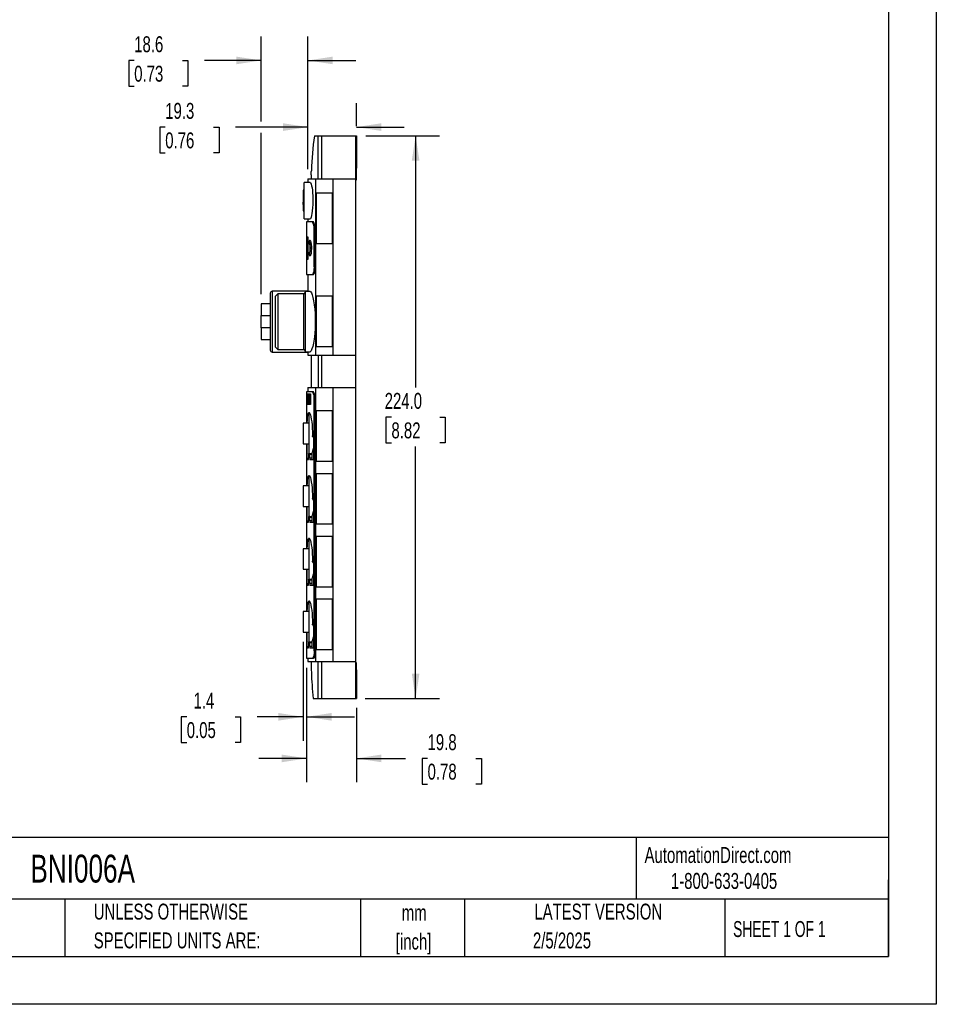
# Model space of a CAD drawing. Header units: millimetres. Extents: x 0 to 838, y -29 to 648.
# Tile 7 of 11: x 473 to 838, y 0 to 392. Entities that reach past the tile are written whole.
import ezdxf

# ---------------------------------------------------------------- set-up
doc = ezdxf.new("R2010")
doc.units = ezdxf.units.MM
doc.header["$LTSCALE"] = 3
doc.linetypes.add('CENTERX2', pattern=[20.32, 12.7, -2.54, 2.54, -2.54])
doc.layers.add('DIMENSIONS', color=140, linetype='Continuous', lineweight=25)
doc.layers.add('TEXT', color=140, linetype='Continuous', lineweight=25)
doc.styles.add('SLDTEXTSTYLE0', font='TXT', dxfattribs={"width": 0.7})
doc.styles.add('SLDTEXTSTYLE1', font='TXT', dxfattribs={"width": 0.65})
doc.dimstyles.new('SLDDIMSTYLE1', dxfattribs={"dimtxt": 6.474023, "dimasz": 9.906, "dimexe": 0, "dimexo": 0.0625, "dimgap": 1.618506, "dimtad": 0, "dimtih": 1, "dimtoh": 1, "dimrnd": 1e-09, "dimzin": 12, "dimdsep": 46, "dimtxsty": 'SLDTEXTSTYLE0', "dimsah": 1, "dimcen": 0.09, "dimadec": 0, "dimazin": 3, "dimtfac": 1, "dimtmove": 0, "dimatfit": 0, "dimfxl": 0, "dimfrac": 2, "dimtolj": 1, "dimtzin": 12, "dimarcsym": 0})
doc.dimstyles.new('SLDDIMSTYLE3', dxfattribs={"dimtxt": 6.474023, "dimasz": 9.906, "dimexe": 0, "dimexo": 0.0625, "dimgap": 1.618506, "dimtad": 0, "dimtih": 1, "dimtoh": 1, "dimrnd": 1e-09, "dimzin": 4, "dimdsep": 46, "dimtxsty": 'SLDTEXTSTYLE0', "dimsah": 1, "dimcen": 0.09, "dimadec": 0, "dimazin": 1, "dimtfac": 1, "dimtofl": 0, "dimtmove": 0, "dimatfit": 3, "dimfxl": 0, "dimfrac": 2, "dimtolj": 1, "dimtzin": 12, "dimarcsym": 0})

# ---------------------------------------------------------------- blocks, each defined once
blk = doc.blocks.new('SW_NOTE_0_1')
at = {"layer": 'TEXT', "color": 0, "linetype": 'CENTERX2', "lineweight": 18, "char_height": 6.35, "attachment_point": 2, "style": 'SLDTEXTSTYLE0'}
for s, insert in [('mm', (8.53, 8.19)), ('[inch]', (8.28, -3.28))]:
    blk.add_mtext(s, dxfattribs=dict(at, insert=insert))
blk = doc.blocks.new('SW_NOTE_0_2')
at = {"layer": 'TEXT', "color": 0, "linetype": 'CENTERX2', "lineweight": 18, "char_height": 6.35, "attachment_point": 1, "style": 'SLDTEXTSTYLE0'}
for s, insert in [('UNLESS OTHERWISE', (0, 8.19)), ('SPECIFIED UNITS ARE:', (0, -3.28))]:
    blk.add_mtext(s, dxfattribs=dict(at, insert=insert))
blk = doc.blocks.new('_D_19')
at = {"layer": 'DIMENSIONS'}
for p, q in [((611.2, 345.8), (640.48, 345.8)), ((630.95, 345.8), (630.95, 245.54)), ((621.33, 233.8), (619.16, 233.8)), ((619.16, 233.8), (619.16, 223.51)), ((640.57, 233.8), (642.75, 233.8)), ((642.75, 233.8), (642.75, 223.51)), ((619.16, 223.51), (621.33, 223.51)), ((642.75, 223.51), (640.57, 223.51)), ((630.95, 121.8), (630.95, 222.06)), ((610.9, 121.8), (640.48, 121.8))]:
    blk.add_line(p, q, dxfattribs=at)
for points in [[(630.95, 345.8), (629.43, 335.9), (632.48, 335.9)], [(630.95, 121.8), (632.48, 131.71), (629.43, 131.71)]]:
    blk.add_solid(points, dxfattribs=at)
at = {"layer": 'DIMENSIONS', "char_height": 6.35, "attachment_point": 1, "style": 'SLDTEXTSTYLE0'}
for s, insert in [('224.0', (618.64, 243.44)), ('8.82', (621.33, 231.7))]:
    blk.add_mtext(s, dxfattribs=dict(at, insert=insert))
blk = doc.blocks.new('_D_20')
at = {"layer": 'DIMENSIONS'}
for p, q in [((588.09, 332.51), (588.09, 358.79)), ((607.39, 349.61), (607.39, 358.79)), ((531.29, 349.26), (529.12, 349.26)), ((529.12, 349.26), (529.12, 338.97)), ((550.53, 349.26), (552.7, 349.26)), ((552.7, 349.26), (552.7, 338.97)), ((588.09, 349.26), (559.3, 349.26)), ((607.39, 349.26), (626.44, 349.26)), ((529.12, 338.97), (531.29, 338.97)), ((552.7, 338.97), (550.53, 338.97))]:
    blk.add_line(p, q, dxfattribs=at)
for points in [[(588.09, 349.26), (578.19, 350.79), (578.19, 347.74)], [(607.39, 349.26), (617.3, 347.74), (617.3, 350.79)]]:
    blk.add_solid(points, dxfattribs=at)
at = {"layer": 'DIMENSIONS', "char_height": 6.35, "attachment_point": 1, "style": 'SLDTEXTSTYLE0'}
for s, insert in [('19.3', (531.29, 358.9)), ('0.76', (531.29, 347.16))]:
    blk.add_mtext(s, dxfattribs=dict(at, insert=insert))
blk = doc.blocks.new('_D_21')
at = {"layer": 'DIMENSIONS'}
for p, q in [((569.49, 351.55), (569.49, 385.33)), ((588.09, 332.51), (588.09, 385.33)), ((518.94, 375.8), (516.76, 375.8)), ((516.76, 375.8), (516.76, 365.51)), ((538.18, 375.8), (540.35, 375.8)), ((540.35, 375.8), (540.35, 365.51)), ((569.49, 375.8), (546.95, 375.8)), ((588.09, 375.8), (607.14, 375.8)), ((516.76, 365.51), (518.94, 365.51)), ((540.35, 365.51), (538.18, 365.51)), ((569.49, 282.71), (569.49, 346.98))]:
    blk.add_line(p, q, dxfattribs=at)
for points in [[(569.49, 375.8), (559.59, 377.33), (559.59, 374.28)], [(588.09, 375.8), (598, 374.28), (598, 377.33)]]:
    blk.add_solid(points, dxfattribs=at)
at = {"layer": 'DIMENSIONS', "char_height": 6.35, "attachment_point": 1, "style": 'SLDTEXTSTYLE0'}
for s, insert in [('18.6', (518.94, 385.44)), ('0.73', (518.94, 373.7))]:
    blk.add_mtext(s, dxfattribs=dict(at, insert=insert))
blk = doc.blocks.new('_D_22')
at = {"layer": 'DIMENSIONS'}
for p, q in [((586.19, 144.39), (586.19, 104.95)), ((587.58, 133.99), (587.58, 104.95)), ((539.86, 114.47), (537.68, 114.47)), ((537.68, 114.47), (537.68, 104.18)), ((559.09, 114.47), (561.27, 114.47)), ((561.27, 114.47), (561.27, 104.18)), ((586.19, 114.47), (567.87, 114.47)), ((587.58, 114.47), (606.63, 114.47)), ((537.68, 104.18), (539.86, 104.18)), ((561.27, 104.18), (559.09, 104.18))]:
    blk.add_line(p, q, dxfattribs=at)
for points in [[(586.19, 114.47), (576.29, 115.99), (576.29, 112.95)], [(587.58, 114.47), (597.49, 112.95), (597.49, 115.99)]]:
    blk.add_solid(points, dxfattribs=at)
at = {"layer": 'DIMENSIONS', "char_height": 6.35, "attachment_point": 1, "style": 'SLDTEXTSTYLE0'}
for s, insert in [('1.4', (542.55, 124.11)), ('0.05', (539.86, 112.37))]:
    blk.add_mtext(s, dxfattribs=dict(at, insert=insert))
blk = doc.blocks.new('_D_23')
at = {"layer": 'DIMENSIONS'}
for p, q in [((587.58, 133.99), (587.58, 88.39)), ((607.39, 117.99), (607.39, 88.39)), ((587.58, 97.91), (568.53, 97.91)), ((607.39, 97.91), (626.94, 97.91)), ((635.71, 97.91), (633.54, 97.91)), ((633.54, 97.91), (633.54, 87.62)), ((654.95, 97.91), (657.13, 97.91)), ((657.13, 97.91), (657.13, 87.62)), ((633.54, 87.62), (635.71, 87.62)), ((657.13, 87.62), (654.95, 87.62))]:
    blk.add_line(p, q, dxfattribs=at)
for points in [[(587.58, 97.91), (577.68, 99.44), (577.68, 96.39)], [(607.39, 97.91), (617.3, 96.39), (617.3, 99.44)]]:
    blk.add_solid(points, dxfattribs=at)
at = {"layer": 'DIMENSIONS', "char_height": 6.35, "attachment_point": 1, "style": 'SLDTEXTSTYLE0'}
for s, insert in [('19.8', (635.71, 107.55)), ('0.78', (635.71, 95.81))]:
    blk.add_mtext(s, dxfattribs=dict(at, insert=insert))

msp = doc.modelspace()

# ---------------------------------------------------------------- linework, layer by layer
at = {"color": 7, "linetype": 'Continuous'}
for p, q in [((838.207, 647.708), (838.207, 0.008)), ((838.207, 0.008), (0.007, 0.008))]:
    msp.add_line(p, q, dxfattribs=at)
for p, q in [((590.689, 345.802), (592.192, 345.802)), ((592.192, 328.702), (592.192, 345.802)), ((592.192, 345.802), (593.543, 345.802)), ((593.543, 345.802), (593.543, 328.702)), ((593.543, 345.802), (607.093, 345.802)), ((607.093, 328.702), (607.093, 345.802)), ((607.093, 345.802), (607.393, 345.802)), ((607.393, 345.802), (607.393, 343.802)), ((607.093, 343.802), (607.393, 343.802)), ((607.393, 343.802), (607.393, 340.802)), ((607.093, 340.802), (607.393, 340.802)), ((607.393, 340.802), (607.393, 332.942)), ((589.393, 330.32), (589.393, 328.702)), ((607.393, 332.942), (607.093, 332.942)), ((607.393, 328.302), (607.393, 332.942)), ((588.988, 327.252), (586.593, 327.252)), ((586.593, 312.752), (586.593, 327.252)), ((588.093, 328.702), (588.093, 327.252)), ((588.093, 328.702), (591.19, 328.702)), ((591.19, 258.502), (591.19, 328.702)), ((591.19, 328.702), (597.963, 328.702)), ((597.963, 328.702), (597.963, 258.502)), ((597.963, 328.702), (607.093, 328.702)), ((607.093, 258.502), (607.093, 328.702)), ((607.093, 328.302), (607.393, 328.302)), ((586.593, 324.102), (586.193, 324.102)), ((586.193, 324.102), (586.193, 323.102)), ((586.593, 323.102), (586.193, 323.102)), ((586.193, 323.102), (586.193, 319.439)), ((597.843, 322.952), (591.313, 322.952)), ((591.313, 322.952), (591.313, 302.952)), ((591.369, 302.952), (591.369, 322.952)), ((597.843, 302.952), (597.843, 322.952)), ((586.193, 319.439), (586.593, 319.439)), ((586.193, 318.802), (586.193, 319.439)), ((586.193, 318.802), (586.593, 318.802)), ((586.193, 318.466), (586.193, 318.802)), ((586.593, 318.466), (586.193, 318.466)), ((586.193, 318.466), (586.193, 315.902)), ((586.193, 315.902), (586.593, 315.902)), ((586.593, 312.752), (588.988, 312.752)), ((587.583, 311.602), (587.583, 305.602)), ((589.898, 311.602), (587.583, 311.602)), ((588.093, 312.752), (588.093, 311.602)), ((590.303, 311.602), (589.898, 311.602)), ((590.527, 293.572), (590.527, 308.632)), ((590.527, 308.632), (590.903, 308.632)), ((590.903, 308.632), (590.903, 293.572)), ((587.583, 305.602), (588.085, 305.602)), ((587.583, 305.522), (587.583, 296.682)), ((587.583, 305.522), (588.078, 305.522)), ((587.65, 305.522), (587.65, 305.602)), ((588.078, 305.522), (588.078, 296.682)), ((588.085, 305.522), (588.078, 305.522)), ((588.085, 305.602), (588.085, 296.602)), ((588.325, 303.067), (588.246, 302.672)), ((588.808, 304.184), (588.485, 303.587)), ((591.313, 302.952), (597.843, 302.952)), ((588.246, 299.532), (588.325, 299.137)), ((588.485, 298.616), (588.801, 298.032)), ((588.078, 296.682), (587.583, 296.682)), ((587.583, 296.602), (587.583, 290.602)), ((588.085, 296.602), (587.583, 296.602)), ((587.65, 296.602), (587.65, 296.682)), ((588.085, 296.682), (588.078, 296.682)), ((587.583, 290.602), (589.898, 290.602)), ((588.093, 290.602), (588.093, 283.802)), ((589.898, 290.602), (590.303, 290.602)), ((590.903, 293.572), (590.527, 293.572)), ((573.093, 283.102), (573.093, 260.502)), ((588.093, 283.902), (573.893, 283.902)), ((573.893, 283.902), (573.893, 259.702)), ((576.073, 282.914), (574.993, 281.835)), ((586.393, 282.914), (576.073, 282.914)), ((576.073, 282.914), (576.073, 260.689)), ((586.393, 260.689), (586.393, 282.914)), ((588.989, 283.802), (586.993, 283.802)), ((586.993, 283.802), (586.993, 259.802)), ((573.093, 278.902), (569.493, 278.902)), ((569.493, 278.902), (569.493, 274.302)), ((574.993, 281.835), (574.993, 261.769)), ((597.843, 281.952), (591.313, 281.952)), ((591.313, 281.952), (591.313, 261.952)), ((591.369, 261.952), (591.369, 281.952)), ((597.843, 261.952), (597.843, 281.952)), ((569.493, 274.302), (573.093, 274.302)), ((569.493, 269.302), (569.493, 274.302)), ((573.093, 269.302), (569.493, 269.302)), ((569.493, 269.302), (569.493, 264.702)), ((569.493, 264.702), (573.093, 264.702)), ((573.893, 259.702), (588.093, 259.702)), ((574.993, 261.769), (576.073, 260.689)), ((576.073, 260.689), (586.393, 260.689)), ((586.993, 259.802), (588.991, 259.802)), ((588.093, 259.802), (588.093, 258.502)), ((591.313, 261.952), (597.843, 261.952)), ((588.093, 258.502), (591.19, 258.502)), ((589.393, 258.502), (589.393, 245.602)), ((591.19, 258.502), (597.963, 258.502)), ((592.192, 258.502), (592.192, 245.602)), ((593.543, 258.502), (593.543, 245.602)), ((597.963, 258.502), (607.093, 258.502)), ((607.093, 245.602), (607.093, 258.502)), ((587.583, 243.802), (587.583, 231.402)), ((589.94, 243.802), (587.583, 243.802)), ((587.621, 243.102), (587.733, 243.102)), ((587.621, 238.802), (587.621, 243.102)), ((587.733, 243.102), (587.733, 238.802)), ((587.817, 243.102), (588.041, 243.102)), ((587.817, 238.802), (587.817, 243.102)), ((588.041, 243.102), (588.041, 238.802)), ((588.093, 245.602), (588.093, 243.802)), ((588.093, 245.602), (591.19, 245.602)), ((588.181, 243.102), (588.519, 243.102)), ((588.181, 238.802), (588.181, 243.102)), ((588.519, 243.102), (588.519, 238.802)), ((588.716, 243.102), (589.168, 243.102)), ((588.716, 238.802), (588.716, 243.102)), ((589.168, 243.102), (589.168, 238.802)), ((590.343, 243.802), (589.94, 243.802)), ((591.19, 136.502), (591.19, 245.602)), ((591.19, 245.602), (597.963, 245.602)), ((597.963, 245.602), (597.963, 136.502)), ((597.963, 245.602), (607.093, 245.602)), ((607.093, 136.502), (607.093, 245.602)), ((590.574, 140.772), (590.574, 240.832)), ((590.574, 240.832), (590.948, 240.832)), ((590.948, 240.832), (590.948, 140.772)), ((587.733, 238.802), (587.621, 238.802)), ((588.041, 238.802), (587.817, 238.802)), ((588.519, 238.802), (588.181, 238.802)), ((588.704, 235.462), (588.393, 235.462)), ((588.393, 235.462), (588.393, 219.142)), ((589.168, 238.802), (588.716, 238.802)), ((597.843, 236.252), (591.313, 236.252)), ((591.313, 236.252), (591.313, 216.252)), ((597.843, 216.252), (597.843, 236.252)), ((588.393, 231.402), (586.193, 231.402)), ((586.193, 231.402), (586.193, 223.202)), ((590.258, 226.11), (589.836, 226.11)), ((589.931, 226.302), (590.157, 226.302)), ((590.306, 225.602), (590.306, 217.502)), ((586.193, 223.202), (588.393, 223.202)), ((587.583, 223.202), (587.583, 206.402)), ((587.793, 216.802), (587.793, 223.202)), ((587.793, 217.502), (588.285, 217.502)), ((588.211, 216.802), (587.793, 216.802)), ((588.27, 219.282), (588.393, 219.282)), ((588.285, 218.863), (588.285, 217.502)), ((588.393, 219.142), (588.698, 219.142)), ((588.786, 217.502), (588.786, 218.863)), ((589.67, 218.863), (588.786, 218.863)), ((589.67, 217.502), (588.786, 217.502)), ((588.806, 219.282), (589.691, 219.282)), ((590.157, 216.802), (588.888, 216.802)), ((589.67, 218.863), (589.67, 217.502)), ((591.313, 216.252), (597.843, 216.252)), ((588.704, 210.462), (588.393, 210.462)), ((588.393, 210.462), (588.393, 194.142)), ((597.843, 211.252), (591.313, 211.252)), ((591.313, 211.252), (591.313, 191.252)), ((597.843, 191.252), (597.843, 211.252)), ((588.393, 206.402), (586.193, 206.402)), ((586.193, 206.402), (586.193, 198.202)), ((590.258, 201.11), (589.836, 201.11)), ((589.931, 201.302), (590.157, 201.302)), ((590.306, 200.602), (590.306, 192.502)), ((586.193, 198.202), (588.393, 198.202)), ((587.583, 198.202), (587.583, 181.402)), ((587.793, 191.802), (587.793, 198.202)), ((587.793, 192.502), (588.285, 192.502)), ((588.27, 194.282), (588.393, 194.282)), ((588.285, 193.863), (588.285, 192.502)), ((588.393, 194.142), (588.698, 194.142)), ((588.786, 192.502), (588.786, 193.863)), ((589.67, 193.863), (588.786, 193.863)), ((589.67, 192.502), (588.786, 192.502)), ((588.806, 194.282), (589.691, 194.282)), ((589.67, 193.863), (589.67, 192.502)), ((588.211, 191.802), (587.793, 191.802)), ((590.157, 191.802), (588.888, 191.802)), ((591.313, 191.252), (597.843, 191.252)), ((588.704, 185.462), (588.393, 185.462)), ((588.393, 185.462), (588.393, 169.142)), ((597.843, 186.252), (591.313, 186.252)), ((591.313, 186.252), (591.313, 166.252)), ((597.843, 166.252), (597.843, 186.252)), ((588.393, 181.402), (586.193, 181.402)), ((586.193, 181.402), (586.193, 173.202)), ((586.193, 173.202), (588.393, 173.202)), ((587.583, 173.202), (587.583, 156.402)), ((587.793, 166.802), (587.793, 173.202)), ((590.258, 176.11), (589.836, 176.11)), ((589.931, 176.302), (590.157, 176.302)), ((590.306, 175.602), (590.306, 167.502)), ((588.27, 169.282), (588.393, 169.282)), ((588.285, 168.863), (588.285, 167.502)), ((588.393, 169.142), (588.698, 169.142)), ((588.786, 167.502), (588.786, 168.863)), ((589.67, 168.863), (588.786, 168.863)), ((588.806, 169.282), (589.691, 169.282)), ((589.67, 168.863), (589.67, 167.502)), ((587.793, 167.502), (588.285, 167.502)), ((588.211, 166.802), (587.793, 166.802)), ((589.67, 167.502), (588.786, 167.502)), ((590.157, 166.802), (588.888, 166.802)), ((591.313, 166.252), (597.843, 166.252)), ((597.843, 161.252), (591.313, 161.252)), ((591.313, 161.252), (591.313, 141.252)), ((597.843, 141.252), (597.843, 161.252)), ((588.704, 160.462), (588.393, 160.462)), ((588.393, 160.462), (588.393, 144.142)), ((588.393, 156.402), (586.193, 156.402)), ((586.193, 156.402), (586.193, 148.202)), ((590.258, 151.11), (589.836, 151.11)), ((589.931, 151.302), (590.157, 151.302)), ((590.306, 150.602), (590.306, 142.502)), ((586.193, 148.202), (588.393, 148.202)), ((587.583, 148.202), (587.583, 137.802)), ((587.793, 141.802), (587.793, 148.202)), ((587.793, 142.502), (588.285, 142.502)), ((588.211, 141.802), (587.793, 141.802)), ((588.27, 144.282), (588.393, 144.282)), ((588.285, 143.863), (588.285, 142.502)), ((588.393, 144.142), (588.698, 144.142)), ((588.786, 142.502), (588.786, 143.863)), ((589.67, 143.863), (588.786, 143.863)), ((589.67, 142.502), (588.786, 142.502)), ((588.806, 144.282), (589.691, 144.282)), ((590.157, 141.802), (588.888, 141.802)), ((589.67, 143.863), (589.67, 142.502)), ((591.313, 141.252), (597.843, 141.252)), ((587.583, 137.802), (589.94, 137.802)), ((588.093, 137.802), (588.093, 136.502)), ((589.94, 137.802), (590.343, 137.802)), ((590.948, 140.772), (590.574, 140.772)), ((588.093, 136.502), (591.19, 136.502)), ((589.393, 136.502), (589.393, 133.884)), ((591.19, 136.502), (597.963, 136.502)), ((592.192, 121.802), (592.192, 136.502)), ((593.543, 136.502), (593.543, 121.802)), ((597.963, 136.502), (607.093, 136.502)), ((607.093, 121.802), (607.093, 136.502)), ((607.393, 135.902), (607.093, 135.902)), ((607.393, 133.157), (607.393, 135.902)), ((607.093, 133.157), (607.393, 133.157)), ((607.393, 133.157), (607.393, 121.802)), ((590.222, 121.802), (592.192, 121.802)), ((592.192, 121.802), (593.543, 121.802)), ((593.543, 121.802), (607.093, 121.802)), ((607.093, 121.802), (607.393, 121.802))]:
    msp.add_line(p, q)
at = {"flags": 128}
for points in [[(588.988, 327.232), (589.1, 327.192), (589.259, 326.934), (589.419, 326.478), (589.575, 325.84), (589.719, 325.046), (589.845, 324.112), (589.947, 323.071), (590.02, 321.944), (590.06, 320.761), (590.065, 319.556), (590.034, 318.363), (589.969, 317.217)], [(589.969, 317.217), (589.837, 315.816), (589.705, 314.872), (589.557, 314.078), (589.399, 313.458), (589.238, 313.024), (589.081, 312.794), (588.988, 312.776)], [(588.123, 301.102), (588.137, 301.689), (588.18, 302.229), (588.247, 302.677), (588.334, 302.998), (588.433, 303.165), (588.536, 303.165), (588.635, 302.998), (588.722, 302.677), (588.789, 302.229), (588.832, 301.689), (588.847, 301.102), (588.832, 300.514), (588.789, 299.975), (588.722, 299.526), (588.635, 299.205), (588.536, 299.038), (588.433, 299.038), (588.334, 299.205), (588.247, 299.526), (588.18, 299.975), (588.137, 300.514), (588.123, 301.102)], [(588.325, 299.137), (588.38, 298.898), (588.483, 298.62), (588.595, 298.497), (588.708, 298.538), (588.816, 298.74), (588.912, 299.091), (588.99, 299.568), (589.045, 300.141), (589.073, 300.775), (589.073, 301.429), (589.045, 302.063), (588.99, 302.636), (588.912, 303.113), (588.816, 303.463), (588.708, 303.666), (588.595, 303.707), (588.483, 303.584), (588.38, 303.305), (588.325, 303.067)], [(588.812, 304.182), (588.819, 304.204), (588.984, 304.286), (589.15, 304.004), (589.296, 303.406), (589.405, 302.566), (589.463, 301.563)], [(589.463, 301.563), (589.468, 300.908), (589.424, 299.866), (589.321, 298.947), (589.174, 298.273), (589.005, 297.934), (588.838, 297.969), (588.813, 298.038)], [(590.527, 293.572), (590.491, 292.606), (590.388, 291.749), (590.233, 291.086), (590.042, 290.689), (589.898, 290.602)], [(590.903, 293.572), (590.868, 292.605), (590.77, 291.746), (590.621, 291.083), (590.439, 290.687), (590.303, 290.602)], [(588.989, 283.772), (589.189, 283.692), (589.47, 283.248), (589.763, 282.478), (590.057, 281.406), (590.332, 280.085), (590.577, 278.536), (590.775, 276.821), (590.919, 274.968), (590.997, 273.02), (591.005, 271.037), (590.942, 269.076), (590.813, 267.193)], [(590.813, 267.193), (590.686, 265.941), (590.535, 264.77), (590.276, 263.22), (589.989, 261.921), (589.694, 260.917), (589.403, 260.222), (589.132, 259.86), (588.991, 259.843)], [(587.835, 231.402), (587.838, 231.494), (587.893, 232.634), (587.967, 233.624), (588.063, 234.434), (588.182, 235.043), (588.323, 235.434), (588.484, 235.597), (588.664, 235.525), (588.856, 235.222), (589.053, 234.688), (589.248, 233.942), (589.429, 233), (589.589, 231.892), (589.715, 230.657), (589.804, 229.324), (589.847, 227.953), (589.846, 226.563), (589.836, 226.11)], [(589.836, 226.11), (589.875, 226.242), (589.92, 226.3), (589.931, 226.302)], [(588.27, 219.282), (588.282, 219.074), (588.285, 218.863)], [(588.806, 219.282), (588.618, 219.038), (588.439, 219.027), (588.27, 219.282)], [(588.786, 218.863), (588.792, 219.093), (588.806, 219.282)], [(589.691, 219.282), (589.675, 219.075), (589.67, 218.863)], [(590.306, 217.502), (590.298, 217.274), (590.275, 217.072), (590.238, 216.916), (590.193, 216.822), (590.157, 216.802)], [(587.835, 206.402), (587.838, 206.494), (587.893, 207.634), (587.967, 208.624), (588.063, 209.434), (588.182, 210.043), (588.323, 210.434), (588.484, 210.597), (588.664, 210.525), (588.856, 210.222), (589.053, 209.688), (589.248, 208.942), (589.429, 208), (589.589, 206.892), (589.715, 205.657), (589.804, 204.324), (589.847, 202.953), (589.846, 201.563), (589.836, 201.11)], [(589.836, 201.11), (589.875, 201.242), (589.92, 201.3), (589.931, 201.302)], [(588.27, 194.282), (588.282, 194.074), (588.285, 193.863)], [(588.806, 194.282), (588.618, 194.038), (588.439, 194.027), (588.27, 194.282)], [(588.786, 193.863), (588.792, 194.093), (588.806, 194.282)], [(589.691, 194.282), (589.675, 194.075), (589.67, 193.863)], [(590.306, 192.502), (590.298, 192.274), (590.275, 192.072), (590.238, 191.916), (590.193, 191.822), (590.157, 191.802)], [(587.835, 181.402), (587.838, 181.494), (587.893, 182.634), (587.967, 183.624), (588.063, 184.434), (588.182, 185.043), (588.323, 185.434), (588.484, 185.597), (588.664, 185.525), (588.856, 185.222), (589.053, 184.688), (589.248, 183.942), (589.429, 183), (589.589, 181.892), (589.715, 180.657), (589.804, 179.324), (589.847, 177.953), (589.846, 176.563), (589.836, 176.11)], [(589.836, 176.11), (589.875, 176.242), (589.92, 176.3), (589.931, 176.302)], [(588.27, 169.282), (588.282, 169.074), (588.285, 168.863)], [(588.806, 169.282), (588.618, 169.038), (588.439, 169.027), (588.27, 169.282)], [(588.786, 168.863), (588.792, 169.093), (588.806, 169.282)], [(589.691, 169.282), (589.675, 169.075), (589.67, 168.863)], [(590.306, 167.502), (590.298, 167.274), (590.275, 167.072), (590.238, 166.916), (590.193, 166.822), (590.157, 166.802)], [(587.835, 156.402), (587.838, 156.494), (587.893, 157.634), (587.967, 158.624), (588.063, 159.434), (588.182, 160.043), (588.323, 160.434), (588.484, 160.597), (588.664, 160.525), (588.856, 160.222), (589.053, 159.688), (589.248, 158.942), (589.429, 158), (589.589, 156.892), (589.715, 155.657), (589.804, 154.324), (589.847, 152.953), (589.846, 151.563), (589.836, 151.11)], [(589.836, 151.11), (589.875, 151.242), (589.92, 151.3), (589.931, 151.302)], [(588.27, 144.282), (588.282, 144.074), (588.285, 143.863)], [(588.806, 144.282), (588.618, 144.038), (588.439, 144.027), (588.27, 144.282)], [(588.786, 143.863), (588.792, 144.093), (588.806, 144.282)], [(589.691, 144.282), (589.675, 144.075), (589.67, 143.863)], [(590.306, 142.502), (590.298, 142.274), (590.275, 142.072), (590.238, 141.916), (590.193, 141.822), (590.157, 141.802)], [(590.574, 140.772), (590.538, 139.806), (590.434, 138.95), (590.278, 138.287), (590.085, 137.889), (589.94, 137.802)], [(590.948, 140.772), (590.913, 139.805), (590.814, 138.947), (590.664, 138.284), (590.481, 137.888), (590.343, 137.802)], [(589.394, 133.884), (589.394, 133.893), (589.4, 133.758), (589.412, 133.474), (589.429, 133.034), (589.456, 132.264)]]:
    msp.add_lwpolyline(points, dxfattribs=at)
for centre, radius, start, end in [((463.163, 335.909), 126.355, 357.46477, 358.18734), ((585.889, 309.201), 4.673, 352.99932, 30.91287), ((586.088, 309.205), 4.849, 353.20762, 29.62282), ((573.893, 283.102), 0.8, 90, 180), ((586.393, 283.514), 0.6, 270, 0), ((573.893, 260.502), 0.8, 180, 270), ((586.393, 260.089), 0.6, 0, 90), ((585.968, 241.401), 4.641, 352.95892, 31.15701), ((586.167, 241.405), 4.815, 353.16666, 29.85805), ((589.232, 225.739), 1.083, 352.73111, 31.31023), ((582.467, 222.542), 7.926, 335.71555, 351.53432), ((586.797, 217.305), 1.501, 340.42885, 7.54525), ((590.252, 217.357), 1.473, 174.36973, 202.15122), ((590.725, 217.305), 1.072, 169.43436, 207.99674), ((589.232, 200.739), 1.083, 352.73111, 31.31023), ((582.467, 197.542), 7.926, 335.71555, 351.53432), ((586.797, 192.305), 1.501, 340.42885, 7.54525), ((590.252, 192.357), 1.473, 174.36973, 202.15122), ((590.725, 192.305), 1.072, 169.43436, 207.99674), ((589.232, 175.739), 1.083, 352.73111, 31.31023), ((582.467, 172.542), 7.926, 335.71555, 351.53432), ((586.797, 167.305), 1.501, 340.42885, 7.54525), ((590.252, 167.357), 1.473, 174.36973, 202.15122), ((590.725, 167.305), 1.072, 169.43436, 207.99674), ((589.232, 150.739), 1.083, 352.73111, 31.31023), ((582.467, 147.542), 7.926, 335.71555, 351.53432), ((586.797, 142.305), 1.501, 340.42885, 7.54525), ((590.252, 142.357), 1.473, 174.36973, 202.15122), ((590.725, 142.305), 1.072, 169.43436, 207.99674)]:
    msp.add_arc(centre, radius, start, end)
for centre, ratio, start_param, end_param in [((715.493, 328.041), 0.9850619, 2.9981192, 3.1104228), ((715.493, 136.216), 0.9985297, 3.1729767, 3.2563168)]:
    msp.add_ellipse(centre, major_axis=(126.1, 0), ratio=ratio, start_param=start_param, end_param=end_param)
at = {"layer": 'TEXT'}
for p, q in [((819.15, 628.65), (819.15, 19.05)), ((819.15, 66.378), (19.05, 66.378)), ((718.726, 66.378), (718.726, 41.91)), ((819.15, 19.05), (819.15, 49.53)), ((819.15, 41.91), (19.05, 41.91)), ((491.341, 41.91), (491.341, 19.05)), ((609.073, 41.91), (609.073, 19.05)), ((650.436, 41.91), (650.436, 19.05)), ((754.046, 41.91), (754.046, 19.05)), ((19.05, 19.05), (819.15, 19.05))]:
    msp.add_line(p, q, dxfattribs=at)

# ---------------------------------------------------------------- block references
at = {"layer": 'TEXT', "linetype": 'CENTERX2', "lineweight": 18}
for name, p in [('SW_NOTE_0_2', (502.824, 31.906)), ('SW_NOTE_0_1', (621.858, 31.445))]:
    msp.add_blockref(name, p, dxfattribs=at)

# ---------------------------------------------------------------- texts
for s, insert, char_height, attachment_point, style in [('AutomationDirect.com', (722.085, 62.63), 6.35, 1, 'SLDTEXTSTYLE0'), ('BNI006A', (477.623, 59.586), 11.1125, 1, 'SLDTEXTSTYLE0'), ('1-800-633-0405', (732.575, 52.311), 6.35, 1, 'SLDTEXTSTYLE0'), ('LATEST VERSION', (703.656, 40.092), 6.35, 2, 'SLDTEXTSTYLE0'), ('SHEET 1 OF 1', (757.324, 33.154), 6.35, 1, 'SLDTEXTSTYLE1'), ('2/5/2025', (689.218, 28.605), 6.35, 2, 'SLDTEXTSTYLE0')]:
    msp.add_mtext(s, dxfattribs=dict(at, insert=insert, char_height=char_height, attachment_point=attachment_point, style=style))

# ---------------------------------------------------------------- dimensions: what is measured, and where the dimension line sits
at = {"layer": 'DIMENSIONS'}
for base, p1, p2, angle, dimstyle, picture, middle in [((588.093, 375.802), (569.493, 278.902), (588.093, 328.702), 0, 'SLDDIMSTYLE1', '_D_21', (528.557, 375.802)), ((588.093, 349.263), (607.393, 345.802), (588.093, 328.702), 0, 'SLDDIMSTYLE1', '_D_20', (540.911, 349.263)), ((630.953, 345.802), (607.093, 121.802), (607.393, 345.802), 90, 'SLDDIMSTYLE3', '_D_19', (630.953, 233.802)), ((586.193, 114.47), (587.583, 137.802), (586.193, 148.202), 0, 'SLDDIMSTYLE1', '_D_22', (549.475, 114.47)), ((587.583, 97.912), (607.393, 121.802), (587.583, 137.802), 0, 'SLDDIMSTYLE1', '_D_23', (645.332, 97.912))]:
    dim = msp.add_linear_dim(base=base, p1=p1, p2=p2, angle=angle, dimstyle=dimstyle, dxfattribs=at)
    dim.commit()
    dim.dimension.update_dxf_attribs({"geometry": picture, "text_midpoint": middle, "dimtype": 160})

doc.saveas('drawing.dxf')
